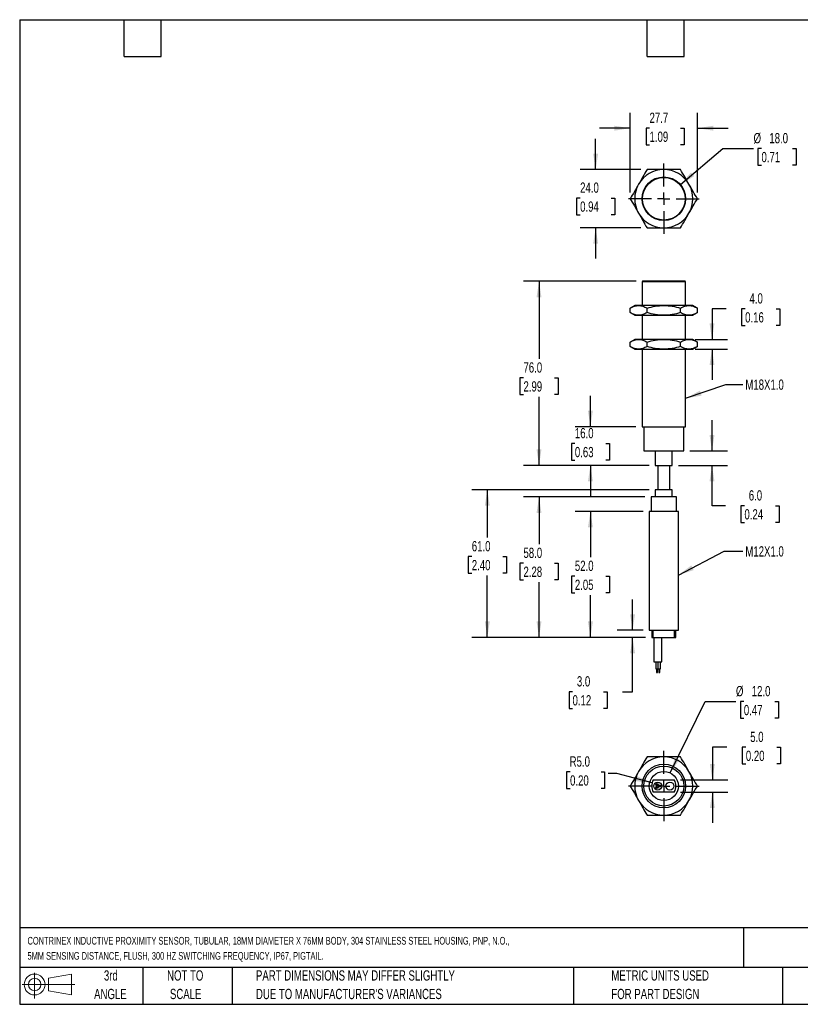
# Model space of a CAD drawing. Header units: millimetres. Extents: x 13 to 546, y 13 to 419.
# Tile 1 of 2: x 13 to 335, y 13 to 419. Entities that reach past the tile are written whole.
import ezdxf

# ---------------------------------------------------------------- set-up
doc = ezdxf.new("R2010")
doc.units = ezdxf.units.MM
doc.header["$LTSCALE"] = 2
doc.linetypes.add('CENTERX2', pattern=[20.32, 12.7, -2.54, 2.54, -2.54])
doc.layers.add('CENTER', color=40, linetype='CENTERX2')
doc.layers.add('DIMENSIONS', color=140, linetype='Continuous', lineweight=25)
doc.layers.add('TEXT', color=140, linetype='Continuous', lineweight=25)
doc.styles.add('SLDTEXTSTYLE0', font='TXT', dxfattribs={"width": 0.7})
doc.dimstyles.new('SLDDIMSTYLE0', dxfattribs={"dimtxt": 4.316016, "dimasz": 6.604, "dimexe": 0, "dimexo": 0.0625, "dimgap": 1.079004, "dimtad": 0, "dimtih": 1, "dimtoh": 1, "dimrnd": 1e-09, "dimzin": 4, "dimdsep": 46, "dimtxsty": 'SLDTEXTSTYLE0', "dimsah": 1, "dimcen": 0.09, "dimadec": 0, "dimazin": 1, "dimtfac": 1, "dimtmove": 0, "dimatfit": 0, "dimfxl": 0, "dimfrac": 2, "dimtolj": 1, "dimtzin": 12, "dimarcsym": 0})
doc.dimstyles.new('SLDDIMSTYLE1', dxfattribs={"dimtxt": 4.316016, "dimasz": 6.604, "dimexe": 0, "dimexo": 0.0625, "dimgap": 1.079004, "dimtad": 0, "dimtih": 1, "dimtoh": 1, "dimrnd": 1e-09, "dimzin": 4, "dimdsep": 46, "dimtxsty": 'SLDTEXTSTYLE0', "dimsah": 1, "dimcen": 0.09, "dimadec": 0, "dimazin": 1, "dimtfac": 1, "dimtofl": 0, "dimtmove": 0, "dimatfit": 3, "dimfxl": 0, "dimfrac": 2, "dimtolj": 1, "dimtzin": 12, "dimarcsym": 0})
doc.dimstyles.new('SLDDIMSTYLE2', dxfattribs={"dimtxt": 0.18, "dimasz": 6.604, "dimexe": 0, "dimexo": 0.0625, "dimgap": 0, "dimtad": 0, "dimtih": 1, "dimtoh": 1, "dimdec": 0, "dimrnd": 1e-09, "dimzin": 0, "dimdsep": 46, "dimtxsty": 'Standard', "dimsah": 1, "dimcen": 0.09, "dimadec": 0, "dimazin": 0, "dimtfac": 6.604, "dimtdec": 0, "dimtofl": 0, "dimtmove": 0, "dimatfit": 3, "dimfxl": 0, "dimfrac": 2, "dimtolj": 1, "dimtzin": 0, "dimarcsym": 0})
doc.dimstyles.new('SLDDIMSTYLE3', dxfattribs={"dimtxt": 4.316016, "dimasz": 6.604, "dimexe": 0, "dimexo": 0.0625, "dimgap": 1.079004, "dimtad": 0, "dimtih": 1, "dimtoh": 1, "dimrnd": 1e-09, "dimzin": 4, "dimdsep": 46, "dimtxsty": 'SLDTEXTSTYLE0', "dimsah": 1, "dimcen": 0, "dimadec": 0, "dimazin": 1, "dimtfac": 1, "dimtofl": 0, "dimtmove": 0, "dimatfit": 3, "dimfxl": 0, "dimfrac": 2, "dimtolj": 1, "dimtzin": 12, "dimarcsym": 0})
doc.dimstyles.new('SLDDIMSTYLE4', dxfattribs={"dimtxt": 4.316016, "dimasz": 6.604, "dimexe": 0, "dimexo": 0.0625, "dimgap": 1.079004, "dimtad": 0, "dimtih": 1, "dimtoh": 1, "dimrnd": 1e-09, "dimzin": 12, "dimdsep": 46, "dimtxsty": 'SLDTEXTSTYLE0', "dimsah": 1, "dimcen": 0.09, "dimadec": 0, "dimazin": 3, "dimtfac": 1, "dimtmove": 0, "dimatfit": 0, "dimfxl": 0, "dimfrac": 2, "dimtolj": 1, "dimtzin": 12, "dimarcsym": 0})
doc.dimstyles.new('SLDDIMSTYLE5', dxfattribs={"dimtxt": 4.316016, "dimasz": 6.604, "dimexe": 0, "dimexo": 0.0625, "dimgap": 1.079004, "dimtad": 0, "dimtih": 1, "dimtoh": 1, "dimrnd": 1e-09, "dimzin": 4, "dimdsep": 46, "dimtxsty": 'SLDTEXTSTYLE0', "dimsah": 1, "dimcen": 0, "dimadec": 0, "dimazin": 1, "dimtfac": 1, "dimtofl": 0, "dimtmove": 0, "dimatfit": 3, "dimfxl": 0, "dimfrac": 2, "dimtolj": 1, "dimtzin": 12, "dimarcsym": 0})

# ---------------------------------------------------------------- blocks, each defined once
blk = doc.blocks.new('Block11')
at = {"color": 7, "linetype": 'Continuous', "lineweight": 18}
for p, q in [((5.18, 10.62), (5.18, 0)), ((10.96, 8.33), (20.35, 10.06)), ((10.96, 3.19), (10.96, 8.33)), ((20.35, 10.06), (20.35, 1.46)), ((0, 5.76), (21.75, 5.76)), ((10.96, 3.19), (20.35, 1.46))]:
    blk.add_line(p, q, dxfattribs=at)
for radius in [4.3, 2.57]:
    blk.add_circle((5.18, 5.76), radius, dxfattribs=at)
blk = doc.blocks.new('Block12')
at = {"color": 7, "linetype": 'Continuous'}
blk.add_blockref('Block11', (0, 0), dxfattribs=at)
blk = doc.blocks.new('SW_NOTE_0')
at = {"layer": 'TEXT', "color": 0, "char_height": 3.175, "attachment_point": 1, "style": 'SLDTEXTSTYLE0'}
for s, insert in [('CONTRINEX INDUCTIVE PROXIMITY SENSOR, TUBULAR, 18MM DIAMETER X 76MM BODY, 304 STAINLESS STEEL HOUSING, PNP, N.O.,', (0, 4.09)), ('5MM SENSING DISTANCE, FLUSH, 300 HZ SWITCHING FREQUENCY, IP67, PIGTAIL.', (0, -2.14))]:
    blk.add_mtext(s, dxfattribs=dict(at, insert=insert))
blk = doc.blocks.new('SW_NOTE_0_3')
at = {"layer": 'TEXT', "color": 0, "char_height": 4.2333, "attachment_point": 1, "style": 'SLDTEXTSTYLE0'}
for s, insert in [('PART DIMENSIONS MAY DIFFER SLIGHTLY', (0, 5.46)), ("DUE TO MANUFACTURER'S VARIANCES", (0, -2.19))]:
    blk.add_mtext(s, dxfattribs=dict(at, insert=insert))
blk = doc.blocks.new('SW_NOTE_0_4')
at = {"layer": 'TEXT', "color": 0, "char_height": 4.233, "attachment_point": 2, "style": 'SLDTEXTSTYLE0'}
for s, insert in [('NOT TO', (10.52, 5.46)), ('SCALE', (10.71, -2.19))]:
    blk.add_mtext(s, dxfattribs=dict(at, insert=insert))
blk = doc.blocks.new('SW_NOTE_0_5')
at = {"layer": 'TEXT', "color": 0, "char_height": 4.233, "attachment_point": 2, "style": 'SLDTEXTSTYLE0'}
for s, insert in [('3rd', (4.63, 5.46)), ('ANGLE', (4.44, -2.19))]:
    blk.add_mtext(s, dxfattribs=dict(at, insert=insert))
blk = doc.blocks.new('SW_NOTE_0_6')
at = {"layer": 'TEXT', "color": 0, "char_height": 4.2333, "attachment_point": 1, "style": 'SLDTEXTSTYLE0'}
for s, insert in [('METRIC UNITS USED', (0, 5.46)), ('FOR PART DESIGN', (0, -2.19))]:
    blk.add_mtext(s, dxfattribs=dict(at, insert=insert))
blk = doc.blocks.new('_D')
at = {"layer": 'DIMENSIONS'}
for p, q in [((304.4, 299.77), (298.5, 299.77)), ((298.5, 299.77), (298.5, 287.11)), ((312.18, 299.77), (310.73, 299.77)), ((310.73, 299.77), (310.73, 292.91)), ((325.01, 299.77), (326.46, 299.77)), ((326.46, 299.77), (326.46, 292.91)), ((310.73, 292.91), (312.18, 292.91)), ((326.46, 292.91), (325.01, 292.91)), ((291.54, 287.11), (304.85, 287.11)), ((291.54, 283.11), (304.85, 283.11)), ((298.5, 283.11), (298.5, 270.41))]:
    blk.add_line(p, q, dxfattribs=at)
for points in [[(298.5, 287.11), (299.52, 293.72), (297.48, 293.72)], [(298.5, 283.11), (297.48, 276.51), (299.52, 276.51)]]:
    blk.add_solid(points, dxfattribs=at)
at = {"layer": 'DIMENSIONS', "char_height": 4.233, "attachment_point": 1, "style": 'SLDTEXTSTYLE0'}
for s, insert in [('4.0', (313.98, 306.19)), ('0.16', (312.18, 298.36))]:
    blk.add_mtext(s, dxfattribs=dict(at, insert=insert))
blk = doc.blocks.new('_D_1')
at = {"layer": 'DIMENSIONS'}
for p, q in [((265.71, 167.11), (265.71, 179.81)), ((270.06, 167.11), (259.36, 167.11)), ((271.06, 164.11), (259.36, 164.11)), ((265.71, 141.7), (265.71, 164.11)), ((240.93, 141.7), (239.48, 141.7)), ((239.48, 141.7), (239.48, 134.84)), ((253.76, 141.7), (255.21, 141.7)), ((255.21, 141.7), (255.21, 134.84)), ((261.54, 141.7), (265.71, 141.7)), ((239.48, 134.84), (240.93, 134.84)), ((255.21, 134.84), (253.76, 134.84))]:
    blk.add_line(p, q, dxfattribs=at)
for points in [[(265.71, 167.11), (266.73, 173.72), (264.7, 173.72)], [(265.71, 164.11), (264.7, 157.51), (266.73, 157.51)]]:
    blk.add_solid(points, dxfattribs=at)
at = {"layer": 'DIMENSIONS', "char_height": 4.233, "attachment_point": 1, "style": 'SLDTEXTSTYLE0'}
for s, insert in [('3.0', (242.73, 148.12)), ('0.12', (240.93, 140.3))]:
    blk.add_mtext(s, dxfattribs=dict(at, insert=insert))
blk = doc.blocks.new('_D_2')
at = {"layer": 'DIMENSIONS'}
for p, q in [((270.06, 216.11), (241.96, 216.11)), ((248.31, 216.11), (248.31, 197.21)), ((241.89, 189.38), (240.44, 189.38)), ((240.44, 189.38), (240.44, 182.52)), ((254.72, 189.38), (256.17, 189.38)), ((256.17, 189.38), (256.17, 182.52)), ((240.44, 182.52), (241.89, 182.52)), ((248.31, 164.11), (248.31, 181.56)), ((256.17, 182.52), (254.72, 182.52)), ((271.06, 164.11), (241.96, 164.11))]:
    blk.add_line(p, q, dxfattribs=at)
for points in [[(248.31, 216.11), (247.29, 209.51), (249.32, 209.51)], [(248.31, 164.11), (249.32, 170.72), (247.29, 170.72)]]:
    blk.add_solid(points, dxfattribs=at)
at = {"layer": 'DIMENSIONS', "char_height": 4.233, "attachment_point": 1, "style": 'SLDTEXTSTYLE0'}
for s, insert in [('52.0', (241.89, 195.81)), ('2.05', (241.89, 187.98))]:
    blk.add_mtext(s, dxfattribs=dict(at, insert=insert))
blk = doc.blocks.new('_D_3')
at = {"layer": 'DIMENSIONS'}
for p, q in [((270.81, 222.11), (220.74, 222.11)), ((227.09, 222.11), (227.09, 202.57)), ((220.67, 194.75), (219.23, 194.75)), ((219.23, 194.75), (219.23, 187.89)), ((233.5, 194.75), (234.95, 194.75)), ((234.95, 194.75), (234.95, 187.89)), ((219.23, 187.89), (220.67, 187.89)), ((234.95, 187.89), (233.5, 187.89)), ((227.09, 164.11), (227.09, 186.92)), ((271.06, 164.11), (220.74, 164.11))]:
    blk.add_line(p, q, dxfattribs=at)
for points in [[(227.09, 222.11), (226.07, 215.51), (228.1, 215.51)], [(227.09, 164.11), (228.1, 170.72), (226.07, 170.72)]]:
    blk.add_solid(points, dxfattribs=at)
at = {"layer": 'DIMENSIONS', "char_height": 4.233, "attachment_point": 1, "style": 'SLDTEXTSTYLE0'}
for s, insert in [('58.0', (220.67, 201.17)), ('2.28', (220.67, 193.35))]:
    blk.add_mtext(s, dxfattribs=dict(at, insert=insert))
blk = doc.blocks.new('_D_4')
at = {"layer": 'DIMENSIONS'}
for p, q in [((272.56, 225.11), (199.4, 225.11)), ((205.75, 225.11), (205.75, 205.32)), ((199.34, 197.49), (197.89, 197.49)), ((197.89, 197.49), (197.89, 190.63)), ((212.16, 197.49), (213.61, 197.49)), ((213.61, 197.49), (213.61, 190.63)), ((197.89, 190.63), (199.34, 190.63)), ((205.75, 164.11), (205.75, 189.66)), ((213.61, 190.63), (212.16, 190.63)), ((271.06, 164.11), (199.4, 164.11))]:
    blk.add_line(p, q, dxfattribs=at)
for points in [[(205.75, 225.11), (204.73, 218.51), (206.76, 218.51)], [(205.75, 164.11), (206.76, 170.72), (204.73, 170.72)]]:
    blk.add_solid(points, dxfattribs=at)
at = {"layer": 'DIMENSIONS', "char_height": 4.233, "attachment_point": 1, "style": 'SLDTEXTSTYLE0'}
for s, insert in [('61.0', (199.34, 203.91)), ('2.40', (199.34, 196.09))]:
    blk.add_mtext(s, dxfattribs=dict(at, insert=insert))
blk = doc.blocks.new('_D_5')
at = {"layer": 'DIMENSIONS'}
for p, q in [((298.5, 241.11), (298.5, 253.81)), ((289.39, 241.11), (304.85, 241.11)), ((284.64, 235.11), (304.85, 235.11)), ((298.5, 218.46), (298.5, 235.11)), ((304.11, 218.46), (298.5, 218.46)), ((311.89, 218.46), (310.44, 218.46)), ((310.44, 218.46), (310.44, 211.6)), ((324.71, 218.46), (326.16, 218.46)), ((326.16, 218.46), (326.16, 211.6)), ((310.44, 211.6), (311.89, 211.6)), ((326.16, 211.6), (324.71, 211.6))]:
    blk.add_line(p, q, dxfattribs=at)
for points in [[(298.5, 241.11), (299.52, 247.72), (297.48, 247.72)], [(298.5, 235.11), (297.48, 228.51), (299.52, 228.51)]]:
    blk.add_solid(points, dxfattribs=at)
at = {"layer": 'DIMENSIONS', "char_height": 4.233, "attachment_point": 1, "style": 'SLDTEXTSTYLE0'}
for s, insert in [('6.0', (313.68, 224.88)), ('0.24', (311.89, 217.06))]:
    blk.add_mtext(s, dxfattribs=dict(at, insert=insert))
blk = doc.blocks.new('_D_6')
at = {"layer": 'DIMENSIONS'}
for p, q in [((248.31, 251.11), (248.31, 263.81)), ((267.06, 251.11), (241.96, 251.11)), ((241.89, 244.16), (240.44, 244.16)), ((240.44, 244.16), (240.44, 237.3)), ((254.72, 244.16), (256.17, 244.16)), ((256.17, 244.16), (256.17, 237.3)), ((240.44, 237.3), (241.89, 237.3)), ((256.17, 237.3), (254.72, 237.3)), ((272.56, 235.11), (241.96, 235.11)), ((248.31, 235.11), (248.31, 222.41))]:
    blk.add_line(p, q, dxfattribs=at)
for points in [[(248.31, 251.11), (249.32, 257.72), (247.29, 257.72)], [(248.31, 235.11), (247.29, 228.51), (249.32, 228.51)]]:
    blk.add_solid(points, dxfattribs=at)
at = {"layer": 'DIMENSIONS', "char_height": 4.233, "attachment_point": 1, "style": 'SLDTEXTSTYLE0'}
for s, insert in [('16.0', (241.89, 250.58)), ('0.63', (241.89, 242.75))]:
    blk.add_mtext(s, dxfattribs=dict(at, insert=insert))
blk = doc.blocks.new('_D_7')
at = {"layer": 'DIMENSIONS'}
for p, q in [((267.26, 311.11), (220.74, 311.11)), ((227.09, 311.11), (227.09, 279.07)), ((220.67, 271.25), (219.23, 271.25)), ((219.23, 271.25), (219.23, 264.39)), ((233.5, 271.25), (234.95, 271.25)), ((234.95, 271.25), (234.95, 264.39)), ((219.23, 264.39), (220.67, 264.39)), ((234.95, 264.39), (233.5, 264.39)), ((227.09, 235.11), (227.09, 263.42)), ((272.56, 235.11), (220.74, 235.11))]:
    blk.add_line(p, q, dxfattribs=at)
for points in [[(227.09, 311.11), (226.07, 304.51), (228.1, 304.51)], [(227.09, 235.11), (228.1, 241.72), (226.07, 241.72)]]:
    blk.add_solid(points, dxfattribs=at)
at = {"layer": 'DIMENSIONS', "char_height": 4.233, "attachment_point": 1, "style": 'SLDTEXTSTYLE0'}
for s, insert in [('76.0', (220.67, 277.67)), ('2.99', (220.67, 269.85))]:
    blk.add_mtext(s, dxfattribs=dict(at, insert=insert))
blk = doc.blocks.new('_D_8')
at = {"layer": 'DIMENSIONS'}
for p, q in [((285.46, 351.03), (302.96, 365.91)), ((302.96, 365.91), (315.66, 365.91)), ((318.92, 365.91), (317.47, 365.91)), ((317.47, 365.91), (317.47, 359.05)), ((331.75, 365.91), (333.2, 365.91)), ((333.2, 365.91), (333.2, 359.05)), ((317.47, 359.05), (318.92, 359.05)), ((333.2, 359.05), (331.75, 359.05))]:
    blk.add_line(p, q, dxfattribs=at)
blk.add_solid([(285.46, 351.03), (291.15, 354.53), (289.84, 356.08)], dxfattribs=at)
at = {"layer": 'DIMENSIONS', "char_height": 4.233, "attachment_point": 1, "style": 'SLDTEXTSTYLE0'}
for s, insert in [('%%c', (315.66, 372.33)), ('18.0', (322.18, 372.33)), ('0.71', (318.92, 364.5))]:
    blk.add_mtext(s, dxfattribs=dict(at, insert=insert))
blk = doc.blocks.new('_D_9')
at = {"layer": 'DIMENSIONS'}
for p, q in [((250.47, 357.2), (250.47, 369.9)), ((269.14, 357.2), (244.12, 357.2)), ((244.06, 345.47), (242.61, 345.47)), ((242.61, 345.47), (242.61, 338.61)), ((256.89, 345.47), (258.34, 345.47)), ((258.34, 345.47), (258.34, 338.61)), ((242.61, 338.61), (244.06, 338.61)), ((258.34, 338.61), (256.89, 338.61)), ((269.14, 333.2), (244.12, 333.2)), ((250.47, 333.2), (250.47, 320.5))]:
    blk.add_line(p, q, dxfattribs=at)
for points in [[(250.47, 357.2), (251.49, 363.81), (249.46, 363.81)], [(250.47, 333.2), (249.46, 326.6), (251.49, 326.6)]]:
    blk.add_solid(points, dxfattribs=at)
at = {"layer": 'DIMENSIONS', "char_height": 4.233, "attachment_point": 1, "style": 'SLDTEXTSTYLE0'}
for s, insert in [('24.0', (244.06, 351.9)), ('0.94', (244.06, 344.07))]:
    blk.add_mtext(s, dxfattribs=dict(at, insert=insert))
blk = doc.blocks.new('_D_10')
at = {"layer": 'DIMENSIONS'}
for p, q in [((264.75, 347.74), (264.75, 380.66)), ((292.46, 347.74), (292.46, 380.66)), ((264.75, 374.31), (252.05, 374.31)), ((272.71, 374.31), (271.26, 374.31)), ((271.26, 374.31), (271.26, 367.45)), ((285.53, 374.31), (286.98, 374.31)), ((286.98, 374.31), (286.98, 367.45)), ((292.46, 374.31), (305.16, 374.31)), ((271.26, 367.45), (272.71, 367.45)), ((286.98, 367.45), (285.53, 367.45))]:
    blk.add_line(p, q, dxfattribs=at)
for points in [[(264.75, 374.31), (258.14, 375.33), (258.14, 373.29)], [(292.46, 374.31), (299.06, 373.29), (299.06, 375.33)]]:
    blk.add_solid(points, dxfattribs=at)
at = {"layer": 'DIMENSIONS', "char_height": 4.233, "attachment_point": 1, "style": 'SLDTEXTSTYLE0'}
for s, insert in [('27.7', (272.71, 380.73)), ('1.09', (272.71, 372.91))]:
    blk.add_mtext(s, dxfattribs=dict(at, insert=insert))
blk = doc.blocks.new('SW_CENTERMARKSYMBOL_0')
at = {"layer": 'CENTER', "color": 0}
for p, q in [((0, 5.08), (0, 14.54)), ((-5.08, 0), (-14.54, 0)), ((0, 0), (-2.54, 0)), ((0, 0), (0, 2.54)), ((0, 0), (0, -2.54)), ((0, 0), (2.54, 0)), ((5.08, 0), (14.54, 0)), ((0, -5.08), (0, -14.54))]:
    blk.add_line(p, q, dxfattribs=at)
blk = doc.blocks.new('_D_11')
at = {"layer": 'DIMENSIONS'}
for p, q in [((239.91, 108.61), (238.46, 108.61)), ((238.46, 108.61), (238.46, 101.75)), ((252.73, 108.61), (254.18, 108.61)), ((254.18, 108.61), (254.18, 101.75)), ((259.17, 108), (255.63, 108)), ((273.77, 104.09), (259.17, 108)), ((238.46, 101.75), (239.91, 101.75)), ((254.18, 101.75), (252.73, 101.75))]:
    blk.add_line(p, q, dxfattribs=at)
blk.add_solid([(273.77, 104.09), (267.66, 106.78), (267.13, 104.82)], dxfattribs=at)
at = {"layer": 'DIMENSIONS', "char_height": 4.233, "attachment_point": 1, "style": 'SLDTEXTSTYLE0'}
for s, insert in [('R5.0', (239.74, 115.04)), ('0.20', (239.91, 107.21))]:
    blk.add_mtext(s, dxfattribs=dict(at, insert=insert))
blk = doc.blocks.new('_D_12')
at = {"layer": 'DIMENSIONS'}
for p, q in [((304.69, 118.78), (298.65, 118.78)), ((298.65, 118.78), (298.65, 105.3)), ((312.47, 118.78), (311.02, 118.78)), ((311.02, 118.78), (311.02, 111.92)), ((325.3, 118.78), (326.75, 118.78)), ((326.75, 118.78), (326.75, 111.92)), ((311.02, 111.92), (312.47, 111.92)), ((326.75, 111.92), (325.3, 111.92)), ((285.47, 105.3), (305, 105.3)), ((285.47, 100.3), (305, 100.3)), ((298.65, 100.3), (298.65, 87.6))]:
    blk.add_line(p, q, dxfattribs=at)
for points in [[(298.65, 105.3), (299.66, 111.9), (297.63, 111.9)], [(298.65, 100.3), (297.63, 93.69), (299.66, 93.69)]]:
    blk.add_solid(points, dxfattribs=at)
at = {"layer": 'DIMENSIONS', "char_height": 4.233, "attachment_point": 1, "style": 'SLDTEXTSTYLE0'}
for s, insert in [('5.0', (314.27, 125.2)), ('0.20', (312.47, 117.38))]:
    blk.add_mtext(s, dxfattribs=dict(at, insert=insert))
blk = doc.blocks.new('_D_13')
at = {"layer": 'DIMENSIONS'}
for p, q in [((281.25, 108.18), (295.69, 137.66)), ((295.69, 137.66), (308.39, 137.66)), ((311.65, 137.66), (310.2, 137.66)), ((310.2, 137.66), (310.2, 130.8)), ((324.48, 137.66), (325.93, 137.66)), ((325.93, 137.66), (325.93, 130.8)), ((310.2, 130.8), (311.65, 130.8)), ((325.93, 130.8), (324.48, 130.8))]:
    blk.add_line(p, q, dxfattribs=at)
blk.add_solid([(281.25, 108.18), (285.06, 113.67), (283.24, 114.56)], dxfattribs=at)
at = {"layer": 'DIMENSIONS', "char_height": 4.233, "attachment_point": 1, "style": 'SLDTEXTSTYLE0'}
for s, insert in [('%%c', (308.39, 144.08)), ('12.0', (314.91, 144.08)), ('0.47', (311.65, 136.26))]:
    blk.add_mtext(s, dxfattribs=dict(at, insert=insert))
blk = doc.blocks.new('SW_CENTERMARKSYMBOL_1')
at = {"layer": 'CENTER', "color": 0}
for p, q in [((0, 5.08), (0, 14.54)), ((-5.08, 0), (-14.54, 0)), ((0, 0), (-2.54, 0)), ((0, 0), (0, 2.54)), ((0, 0), (0, -2.54)), ((0, 0), (2.54, 0)), ((5.08, 0), (14.54, 0)), ((0, -5.08), (0, -14.54))]:
    blk.add_line(p, q, dxfattribs=at)

msp = doc.modelspace()

# ---------------------------------------------------------------- linework, layer by layer
for p, q in [((269.805, 311.113), (269.605, 310.913)), ((269.605, 310.913), (269.605, 301.113)), ((287.605, 310.913), (269.605, 310.913)), ((287.405, 311.113), (269.805, 311.113)), ((287.605, 310.913), (287.405, 311.113)), ((287.605, 301.113), (287.605, 310.913)), ((266.605, 301.113), (264.748, 300.041)), ((268.212, 301.113), (266.605, 301.113)), ((278.605, 301.113), (268.212, 301.113)), ((288.997, 301.113), (278.605, 301.113)), ((290.605, 301.113), (288.997, 301.113)), ((292.461, 300.041), (290.605, 301.113)), ((264.748, 298.185), (264.748, 300.041)), ((264.748, 298.185), (266.605, 297.113)), ((266.605, 297.113), (268.212, 297.113)), ((268.212, 297.113), (278.605, 297.113)), ((269.605, 297.113), (269.605, 287.113)), ((271.676, 298.185), (271.676, 300.041)), ((278.605, 297.113), (288.997, 297.113)), ((285.533, 298.185), (285.533, 300.041)), ((287.605, 287.113), (287.605, 297.113)), ((288.997, 297.113), (290.605, 297.113)), ((290.605, 297.113), (292.461, 298.185)), ((292.461, 298.185), (292.461, 300.041)), ((266.605, 287.113), (264.748, 286.041)), ((264.748, 284.185), (264.748, 286.041)), ((268.212, 287.113), (266.605, 287.113)), ((278.605, 287.113), (268.212, 287.113)), ((271.676, 284.185), (271.676, 286.041)), ((288.997, 287.113), (278.605, 287.113)), ((285.533, 284.185), (285.533, 286.041)), ((290.605, 287.113), (288.997, 287.113)), ((292.461, 286.041), (290.605, 287.113)), ((292.461, 284.185), (292.461, 286.041)), ((264.748, 284.185), (266.605, 283.113)), ((266.605, 283.113), (268.212, 283.113)), ((268.212, 283.113), (278.605, 283.113)), ((269.605, 283.113), (269.605, 251.113)), ((278.605, 283.113), (288.997, 283.113)), ((287.605, 251.113), (287.605, 283.113)), ((288.997, 283.113), (290.605, 283.113)), ((290.605, 283.113), (292.461, 284.185)), ((269.605, 251.113), (287.605, 251.113)), ((270.355, 251.113), (270.355, 241.113)), ((286.855, 241.113), (286.855, 251.113)), ((270.355, 241.113), (286.855, 241.113)), ((275.105, 241.113), (275.105, 235.113)), ((282.105, 235.113), (282.105, 241.113)), ((275.105, 235.113), (282.105, 235.113)), ((276.105, 235.113), (276.105, 225.113)), ((281.105, 225.113), (281.105, 235.113)), ((275.105, 225.113), (275.105, 222.113)), ((282.105, 225.113), (275.105, 225.113)), ((282.105, 222.113), (282.105, 225.113)), ((273.355, 222.113), (273.355, 216.113)), ((283.855, 222.113), (273.355, 222.113)), ((283.855, 216.113), (283.855, 222.113)), ((272.605, 216.113), (272.605, 167.113)), ((284.605, 216.113), (272.605, 216.113)), ((284.605, 167.113), (284.605, 216.113)), ((272.605, 167.113), (284.605, 167.113)), ((273.605, 167.113), (273.605, 164.113)), ((274.274, 164.113), (274.274, 167.113)), ((282.935, 167.113), (282.935, 164.113)), ((283.605, 164.113), (283.605, 167.113)), ((273.605, 164.113), (274.274, 164.113)), ((274.274, 164.113), (282.935, 164.113)), ((274.455, 164.113), (274.455, 154.113)), ((277.755, 154.113), (277.755, 164.113)), ((282.935, 164.113), (283.605, 164.113)), ((274.455, 154.113), (276.105, 154.113)), ((275.305, 154.113), (275.305, 151.113)), ((275.305, 151.113), (276.305, 151.113)), ((275.605, 151.113), (275.605, 149.613)), ((276.005, 149.613), (276.005, 151.113)), ((276.105, 154.113), (277.755, 154.113)), ((276.305, 151.113), (276.305, 154.113)), ((276.305, 151.113), (277.205, 151.113)), ((276.505, 151.113), (276.505, 149.613)), ((276.905, 149.613), (276.905, 151.113)), ((277.205, 151.113), (277.205, 154.113)), ((275.605, 149.613), (276.005, 149.613)), ((276.505, 149.613), (276.905, 149.613)), ((274.274, 105.296), (282.935, 105.296)), ((282.935, 100.296), (274.274, 100.296))]:
    msp.add_line(p, q)
for centre, radius in [((278.605, 345.202), 9), ((278.605, 345.202), 8.8), ((278.605, 102.796), 9), ((278.605, 102.796), 8.25), ((278.605, 102.796), 6), ((276.105, 102.796), 1.65), ((275.805, 103.316), 0.5), ((275.805, 102.276), 0.5), ((275.805, 103.316), 0.2), ((275.805, 102.276), 0.2), ((276.705, 102.796), 0.5), ((276.705, 102.796), 0.2), ((281.105, 102.796), 1.65)]:
    msp.add_circle(centre, radius)
for centre, radius, start, end in [((278.605, 345.202), 12, 90, 150), ((278.605, 345.202), 12, 30, 90), ((278.605, 345.202), 12, 150, 210), ((278.605, 345.202), 12, 330, 30), ((278.605, 345.202), 12, 210, 270), ((278.605, 345.202), 12, 270, 330), ((278.605, 102.796), 12, 90, 150), ((278.605, 102.796), 12, 30, 90), ((278.605, 102.796), 12, 150, 210), ((278.605, 102.796), 12, 330, 30), ((278.605, 102.796), 5, 150, 210), ((278.605, 102.796), 5, 330, 30), ((278.605, 102.796), 12, 210, 270), ((278.605, 102.796), 12, 270, 330)]:
    msp.add_arc(centre, radius, start, end)
for points in [[(271.676, 357.202), (271.11, 356.222), (270.54, 355.234), (269.387, 353.236), (268.803, 352.226), (268.212, 351.202)], [(278.605, 357.202), (277.422, 357.202), (276.256, 357.202), (273.949, 357.202), (272.808, 357.202), (271.676, 357.202)], [(285.533, 357.202), (284.401, 357.202), (283.26, 357.202), (280.953, 357.202), (279.787, 357.202), (278.605, 357.202)], [(288.997, 351.202), (288.406, 352.226), (287.822, 353.236), (286.669, 355.234), (286.099, 356.222), (285.533, 357.202)], [(268.212, 351.202), (267.621, 350.178), (267.038, 349.168), (265.884, 347.17), (265.314, 346.182), (264.748, 345.202)], [(292.461, 345.202), (291.895, 346.182), (291.325, 347.17), (290.171, 349.168), (289.588, 350.178), (288.997, 351.202)], [(264.748, 345.202), (265.314, 344.222), (265.884, 343.234), (267.038, 341.236), (267.621, 340.226), (268.212, 339.202)], [(288.997, 339.202), (289.588, 340.226), (290.171, 341.236), (291.325, 343.234), (291.895, 344.222), (292.461, 345.202)], [(268.212, 339.202), (268.803, 338.178), (269.387, 337.168), (270.54, 335.17), (271.11, 334.182), (271.676, 333.202)], [(285.533, 333.202), (286.099, 334.182), (286.669, 335.17), (287.822, 337.168), (288.406, 338.178), (288.997, 339.202)], [(271.676, 333.202), (272.808, 333.202), (273.949, 333.202), (276.256, 333.202), (277.422, 333.202), (278.605, 333.202)], [(278.605, 333.202), (279.787, 333.202), (280.953, 333.202), (283.26, 333.202), (284.401, 333.202), (285.533, 333.202)], [(264.748, 300.041), (265.314, 300.368), (265.884, 300.637), (267.038, 301.01), (267.621, 301.113), (268.212, 301.113)], [(268.212, 301.113), (268.803, 301.113), (269.387, 301.01), (270.54, 300.637), (271.11, 300.368), (271.676, 300.041)], [(271.676, 300.041), (272.808, 300.368), (273.949, 300.637), (276.256, 301.01), (277.422, 301.113), (278.605, 301.113)], [(278.605, 301.113), (279.787, 301.113), (280.953, 301.01), (283.26, 300.637), (284.401, 300.368), (285.533, 300.041)], [(285.533, 300.041), (286.099, 300.368), (286.669, 300.637), (287.822, 301.01), (288.406, 301.113), (288.997, 301.113)], [(288.997, 301.113), (289.588, 301.113), (290.171, 301.01), (291.325, 300.637), (291.895, 300.368), (292.461, 300.041)], [(268.212, 297.113), (267.621, 297.113), (267.038, 297.215), (265.884, 297.589), (265.314, 297.858), (264.748, 298.185)], [(271.676, 298.185), (271.11, 297.858), (270.54, 297.589), (269.387, 297.215), (268.803, 297.113), (268.212, 297.113)], [(278.605, 297.113), (277.422, 297.113), (276.256, 297.215), (273.949, 297.589), (272.808, 297.858), (271.676, 298.185)], [(285.533, 298.185), (284.401, 297.858), (283.26, 297.589), (280.953, 297.215), (279.787, 297.113), (278.605, 297.113)], [(288.997, 297.113), (288.406, 297.113), (287.822, 297.215), (286.669, 297.589), (286.099, 297.858), (285.533, 298.185)], [(292.461, 298.185), (291.895, 297.858), (291.325, 297.589), (290.171, 297.215), (289.588, 297.113), (288.997, 297.113)], [(264.748, 286.041), (265.314, 286.368), (265.884, 286.637), (267.038, 287.01), (267.621, 287.113), (268.212, 287.113)], [(268.212, 287.113), (268.803, 287.113), (269.387, 287.01), (270.54, 286.637), (271.11, 286.368), (271.676, 286.041)], [(271.676, 286.041), (272.808, 286.368), (273.949, 286.637), (276.256, 287.01), (277.422, 287.113), (278.605, 287.113)], [(278.605, 287.113), (279.787, 287.113), (280.953, 287.01), (283.26, 286.637), (284.401, 286.368), (285.533, 286.041)], [(285.533, 286.041), (286.099, 286.368), (286.669, 286.637), (287.822, 287.01), (288.406, 287.113), (288.997, 287.113)], [(288.997, 287.113), (289.588, 287.113), (290.171, 287.01), (291.325, 286.637), (291.895, 286.368), (292.461, 286.041)], [(268.212, 283.113), (267.621, 283.113), (267.038, 283.215), (265.884, 283.589), (265.314, 283.858), (264.748, 284.185)], [(271.676, 284.185), (271.11, 283.858), (270.54, 283.589), (269.387, 283.215), (268.803, 283.113), (268.212, 283.113)], [(278.605, 283.113), (277.422, 283.113), (276.256, 283.215), (273.949, 283.589), (272.808, 283.858), (271.676, 284.185)], [(285.533, 284.185), (284.401, 283.858), (283.26, 283.589), (280.953, 283.215), (279.787, 283.113), (278.605, 283.113)], [(288.997, 283.113), (288.406, 283.113), (287.822, 283.215), (286.669, 283.589), (286.099, 283.858), (285.533, 284.185)], [(292.461, 284.185), (291.895, 283.858), (291.325, 283.589), (290.171, 283.215), (289.588, 283.113), (288.997, 283.113)], [(271.676, 114.796), (271.11, 113.816), (270.54, 112.828), (269.387, 110.83), (268.803, 109.82), (268.212, 108.796)], [(278.605, 114.796), (277.422, 114.796), (276.256, 114.796), (273.949, 114.796), (272.808, 114.796), (271.676, 114.796)], [(285.533, 114.796), (284.401, 114.796), (283.26, 114.796), (280.953, 114.796), (279.787, 114.796), (278.605, 114.796)], [(288.997, 108.796), (288.406, 109.82), (287.822, 110.83), (286.669, 112.828), (286.099, 113.816), (285.533, 114.796)], [(268.212, 108.796), (267.621, 107.772), (267.038, 106.762), (265.884, 104.764), (265.314, 103.776), (264.748, 102.796)], [(292.461, 102.796), (291.895, 103.776), (291.325, 104.764), (290.171, 106.762), (289.588, 107.772), (288.997, 108.796)], [(264.748, 102.796), (265.314, 101.816), (265.884, 100.828), (267.038, 98.83), (267.621, 97.82), (268.212, 96.796)], [(288.997, 96.796), (289.588, 97.82), (290.171, 98.83), (291.325, 100.828), (291.895, 101.816), (292.461, 102.796)], [(268.212, 96.796), (268.803, 95.772), (269.387, 94.762), (270.54, 92.764), (271.11, 91.776), (271.676, 90.796)], [(285.533, 90.796), (286.099, 91.776), (286.669, 92.764), (287.822, 94.762), (288.406, 95.772), (288.997, 96.796)], [(271.676, 90.796), (272.808, 90.796), (273.949, 90.796), (276.256, 90.796), (277.422, 90.796), (278.605, 90.796)], [(278.605, 90.796), (279.787, 90.796), (280.953, 90.796), (283.26, 90.796), (284.401, 90.796), (285.533, 90.796)]]:
    msp.add_open_spline(points, degree=3, knots=[0, 0, 0, 0, 0.5, 0.5, 1, 1, 1, 1])
at = {"layer": 'TEXT'}
for p, q in [((12.7, 419.1), (546.1, 419.1)), ((12.7, 419.1), (12.7, 12.7)), ((55.88, 403.86), (55.88, 419.1)), ((71.12, 403.86), (71.12, 419.1)), ((271.78, 403.86), (271.78, 419.1)), ((287.02, 403.86), (287.02, 419.1)), ((55.88, 403.86), (71.12, 403.86)), ((271.78, 403.86), (287.02, 403.86)), ((546.1, 44.252), (12.7, 44.252)), ((311.518, 44.252), (311.518, 27.94)), ((546.1, 27.94), (12.7, 27.94)), ((63.5, 27.94), (63.5, 12.7)), ((100.423, 27.94), (100.423, 12.7)), ((241.293, 27.94), (241.293, 12.7)), ((327.56, 27.94), (327.56, 12.7)), ((12.7, 12.7), (546.1, 12.7))]:
    msp.add_line(p, q, dxfattribs=at)

# ---------------------------------------------------------------- block references
at = {"layer": 'CENTER'}
for name, p in [('SW_CENTERMARKSYMBOL_0', (278.605, 345.202)), ('SW_CENTERMARKSYMBOL_1', (278.605, 102.796))]:
    msp.add_blockref(name, p, dxfattribs=at)
at = {"layer": 'TEXT'}
for name, p in [('SW_NOTE_0', (15.931, 36.429)), ('Block12', (13.676, 15.108)), ('SW_NOTE_0_5', (45.695, 21.271)), ('SW_NOTE_0_4', (70.514, 21.271)), ('SW_NOTE_0_3', (110.239, 21.271)), ('SW_NOTE_0_6', (256.957, 21.271))]:
    msp.add_blockref(name, p, dxfattribs=at)

# ---------------------------------------------------------------- texts
at = {"layer": 'TEXT', "char_height": 4.2333, "attachment_point": 1, "style": 'SLDTEXTSTYLE0'}
for s, insert in [('M18X1.0', (312.275, 270.58)), ('M12X1.0', (312.275, 201.763))]:
    msp.add_mtext(s, dxfattribs=dict(at, insert=insert))

# ---------------------------------------------------------------- dimensions: what is measured, and where the dimension line sits
at = {"layer": 'DIMENSIONS'}
dim = msp.add_linear_dim(base=(292.461, 374.31), p1=(264.748, 345.202), p2=(292.461, 345.202), dimstyle='SLDDIMSTYLE4', dxfattribs=at)
dim.commit()
dim.dimension.update_dxf_attribs({"geometry": '_D_10', "text_midpoint": (279.119, 374.31), "dimtype": 160})
for base, p1, p2, dimstyle, picture, middle in [((250.473, 357.202), (271.676, 333.202), (271.676, 357.202), 'SLDDIMSTYLE0', '_D_9', (250.473, 345.474)), ((227.087, 311.113), (275.105, 235.113), (269.805, 311.113), 'SLDDIMSTYLE1', '_D_7', (227.087, 271.249)), ((298.499, 283.113), (288.997, 287.113), (288.997, 283.113), 'SLDDIMSTYLE0', '_D', (298.499, 299.767)), ((248.306, 251.113), (275.105, 235.113), (269.605, 251.113), 'SLDDIMSTYLE0', '_D_6', (248.306, 244.156)), ((298.499, 241.113), (282.105, 235.113), (286.855, 241.113), 'SLDDIMSTYLE0', '_D_5', (298.499, 218.458)), ((205.749, 225.113), (273.605, 164.113), (275.105, 225.113), 'SLDDIMSTYLE1', '_D_4', (205.749, 197.489)), ((227.087, 222.113), (273.605, 164.113), (273.355, 222.113), 'SLDDIMSTYLE1', '_D_3', (227.087, 194.748)), ((248.306, 216.113), (273.605, 164.113), (272.605, 216.113), 'SLDDIMSTYLE1', '_D_2', (248.306, 189.383)), ((265.711, 167.113), (273.605, 164.113), (272.605, 167.113), 'SLDDIMSTYLE0', '_D_1', (265.711, 141.699)), ((298.648, 105.296), (282.935, 100.296), (282.935, 105.296), 'SLDDIMSTYLE0', '_D_12', (298.648, 118.778))]:
    dim = msp.add_linear_dim(base=base, p1=p1, p2=p2, angle=90, dimstyle=dimstyle, dxfattribs=at)
    dim.commit()
    dim.dimension.update_dxf_attribs({"geometry": picture, "text_midpoint": middle, "dimtype": 160})
for p1, p2, picture, middle in [((271.747, 339.373), (285.462, 351.031), '_D_8', (325.333, 365.907)), ((275.964, 97.408), (281.245, 108.184), '_D_13', (318.065, 137.662))]:
    dim = msp.add_diameter_dim_2p(p1=p1, p2=p2, dimstyle='SLDDIMSTYLE3', dxfattribs=at)
    dim.commit()
    dim.dimension.update_dxf_attribs({"geometry": picture, "text_midpoint": middle, "dimtype": 163})
dim = msp.add_radius_dim(center=(278.605, 102.796), mpoint=(273.775, 104.09), dimstyle='SLDDIMSTYLE5', dxfattribs=at)
dim.commit()
dim.dimension.update_dxf_attribs({"geometry": '_D_11', "text_midpoint": (246.321, 108.005), "dimtype": 164})

# ---------------------------------------------------------------- leaders
at = {"layer": 'TEXT'}
for points in [[(287.605, 262.818), (304.193, 268.49), (311.16, 268.49)], [(284.605, 189.833), (303.456, 199.69), (311.16, 199.69)]]:
    msp.add_leader(points, dimstyle='SLDDIMSTYLE2', dxfattribs=at)

doc.saveas('drawing.dxf')
